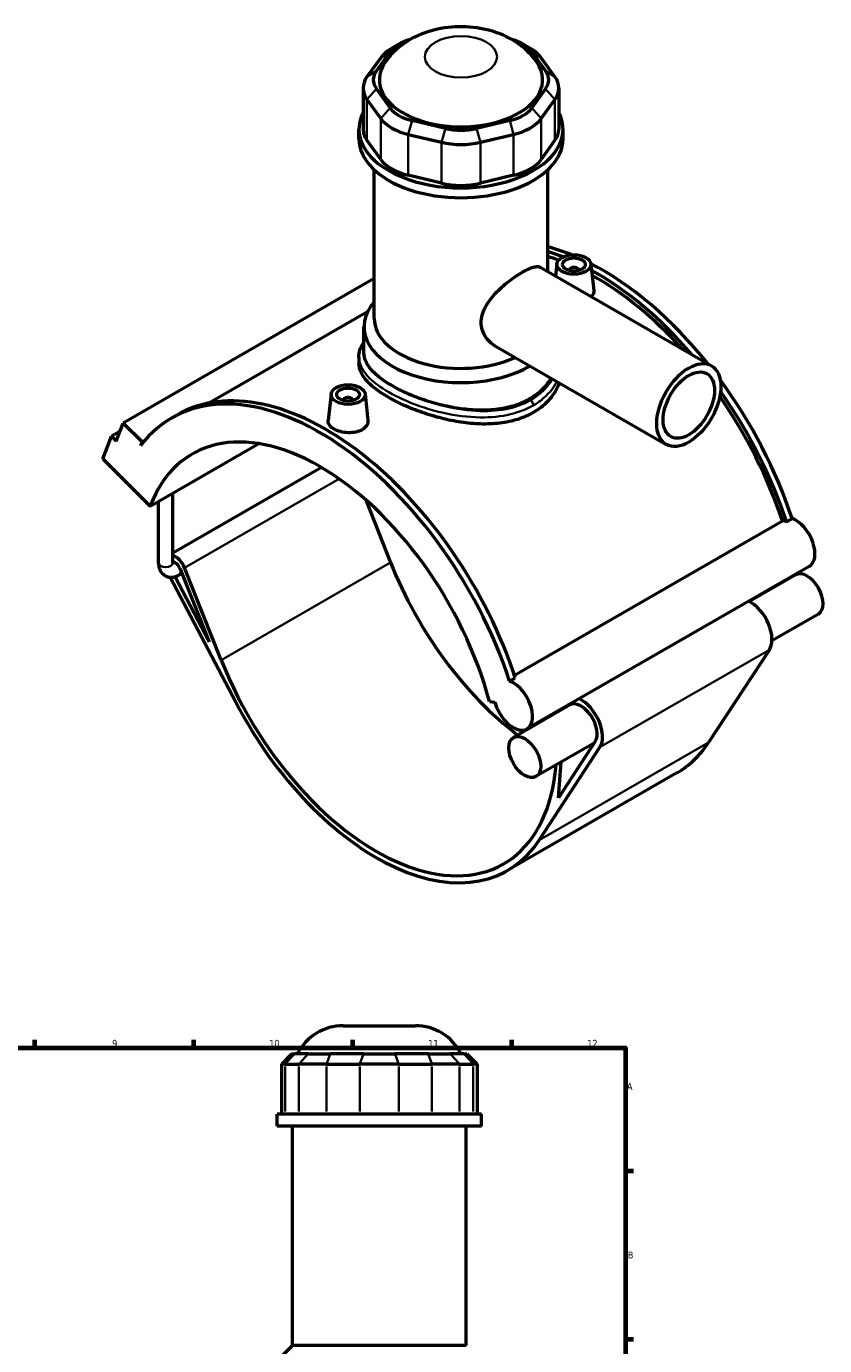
# Model space of a CAD drawing. Header units: millimetres. Extents: x 0 to 909, y -438 to 1024.
# Tile 5 of 5: x 557 to 909, y 443 to 1024. Entities that reach past the tile are written whole.
import ezdxf

# ---------------------------------------------------------------- set-up
doc = ezdxf.new("R2010")
doc.units = ezdxf.units.MM
for name, color, linetype, lineweight in [('Border (ANSI)', 7, 'Continuous', 70), ('Visible (ANSI)', 7, 'Continuous', 50), ('Visible Narrow (ANSI)', 7, 'Continuous', 35)]:
    doc.layers.add(name, color=color, linetype=linetype, lineweight=lineweight)
doc.styles.add('Note Text (ANSI)', font='tahoma.ttf')

# ---------------------------------------------------------------- blocks, each defined once
blk = doc.blocks.new('Borders Default Border')
at = {"layer": 'Border (ANSI)'}
for p, q in [((560.67, 574), (560.67, 577.45)), ((630.75, 574), (630.75, 577.45)), ((700.83, 574), (700.83, 577.45)), ((770.92, 574), (770.92, 577.45)), ((821, 519.75), (824.45, 519.75)), ((821, 445.5), (824.45, 445.5))]:
    blk.add_line(p, q, dxfattribs=at)
at = {"layer": 'Border (ANSI)', "flags": 128}
blk.add_lwpolyline([(20, 20), (20, 574), (821, 574), (821, 20), (20, 20)], dxfattribs=at)
at = {"layer": 'Border (ANSI)', "color": 230, "true_color": 0xff0080, "attachment_point": 7, "style": 'Note Text (ANSI)'}
for s, insert, char_height in [('9', (594.7, 574.34), 3.05), ('10', (663.96, 574.34), 3.048), ('11', (734.04, 574.4), 3.048), ('12', (804.13, 574.4), 3.048), ('A', (821.63, 555.35), 3.05), ('B', (821.99, 481.1), 3.05)]:
    blk.add_mtext(s, dxfattribs=dict(at, insert=insert, char_height=char_height))

msp = doc.modelspace()

# ---------------------------------------------------------------- linework, layer by layer
at = {"layer": 'Visible (ANSI)'}
for p, q in [((711.209, 1004.519), (717.256, 1012.926)), ((721.109, 1016.261), (717.914, 1014.407)), ((775.861, 1016.261), (779.055, 1014.407)), ((779.713, 1012.926), (785.761, 1004.519)), ((713.098, 1010.239), (707.051, 1001.832)), ((789.918, 1001.832), (783.871, 1010.239)), ((705.338, 996.873), (705.338, 978.846)), ((717.256, 988.178), (711.209, 996.586)), ((785.761, 996.586), (779.713, 988.178)), ((791.631, 996.873), (791.631, 978.846)), ((707.051, 991.915), (713.098, 983.508)), ((783.871, 983.508), (789.918, 991.915)), ((703.485, 974.505), (703.485, 978.846)), ((741.596, 979.086), (726.997, 982.569)), ((769.972, 982.569), (755.373, 979.086)), ((793.485, 974.505), (793.485, 978.846)), ((713.098, 965.481), (707.051, 973.888)), ((725.275, 976.496), (739.874, 973.013)), ((757.095, 973.013), (771.694, 976.496)), ((789.918, 973.888), (783.871, 965.481)), ((710.235, 895.408), (710.235, 960.854)), ((786.735, 916.081), (786.735, 960.854)), ((739.874, 954.986), (725.275, 958.469)), ((771.694, 958.469), (757.095, 954.986)), ((790.779, 919.435), (790.205, 914.082)), ((805.751, 919.435), (807.006, 907.722)), ((710.235, 913.032), (599.526, 849.279)), ((783.603, 917.884), (858.874, 874.539)), ((796.265, 916.716), (796.265, 916.53)), ((800.265, 916.716), (800.265, 916.53)), ((707.267, 898.261), (637.661, 858.178)), ((705.735, 880.209), (705.735, 891.729)), ((703.485, 878.319), (703.485, 875.574)), ((763.642, 883.221), (838.913, 839.875)), ((691.219, 862.102), (689.96, 850.359)), ((706.19, 862.102), (707.446, 850.389)), ((696.704, 859.197), (696.704, 859.383)), ((700.704, 859.197), (700.704, 859.383)), ((596.479, 841.354), (599.526, 849.279)), ((599.526, 849.279), (607.898, 840.934)), ((620.978, 851.531), (623.467, 852.964)), ((590.577, 833.533), (594.386, 843.44)), ((598.104, 845.581), (594.386, 843.44)), ((594.386, 843.44), (596.479, 841.354)), ((607.898, 840.934), (607.276, 839.317)), ((609.167, 841.665), (607.898, 840.934)), ((611.507, 812.672), (659.341, 840.218)), ((590.577, 833.533), (611.507, 812.672)), ((687.072, 829.67), (621.469, 791.891)), ((615.169, 787.584), (615.169, 814.781)), ((621.469, 787.584), (621.469, 818.409)), ((706.483, 815.475), (717.463, 787.823)), ((772.02, 738.215), (890.131, 806.231)), ((891.89, 805.822), (894.379, 807.256)), ((624.589, 785.271), (637.483, 752.799)), ((642.793, 744.823), (626.639, 785.502)), ((901.973, 786.124), (777.523, 714.457)), ((620.361, 781.328), (649.181, 726.21)), ((637.483, 752.799), (622.445, 781.558)), ((625.477, 783.035), (624.247, 782.326)), ((896.06, 782.363), (875.611, 770.587)), ((905.993, 765.115), (885.543, 753.338)), ((884.394, 749.401), (857.62, 708.514)), ((769.929, 735.589), (772.418, 737.023)), ((761.011, 726.579), (763.426, 726.204)), ((796.5, 725.03), (771.61, 710.696)), ((807.147, 708.193), (781.542, 693.448)), ((782.949, 665.514), (809.724, 706.401)), ((807.633, 708.935), (791.407, 684.157)), ((791.407, 684.157), (792.702, 699.875)), ((843.645, 695.086), (768.975, 652.086)), ((696.564, 583.695), (728.363, 583.695)), ((673.818, 571.305), (669.318, 566.805)), ((673.818, 571.305), (675.188, 571.305)), ((681.235, 571.305), (675.188, 571.305)), ((681.235, 571.305), (690.976, 571.305)), ((705.575, 571.305), (690.976, 571.305)), ((705.575, 571.305), (719.352, 571.305)), ((733.951, 571.305), (719.352, 571.305)), ((733.951, 571.305), (743.693, 571.305)), ((749.74, 571.305), (743.693, 571.305)), ((749.74, 571.305), (751.11, 571.305)), ((751.11, 571.305), (755.61, 566.805)), ((671.03, 566.805), (669.318, 566.805)), ((669.318, 566.805), (669.318, 544.755)), ((671.03, 566.805), (677.077, 566.805)), ((689.254, 566.805), (677.077, 566.805)), ((689.254, 566.805), (703.853, 566.805)), ((721.074, 566.805), (703.853, 566.805)), ((721.074, 566.805), (735.673, 566.805)), ((747.85, 566.805), (735.673, 566.805)), ((747.85, 566.805), (753.897, 566.805)), ((755.61, 566.805), (753.897, 566.805)), ((755.61, 566.805), (755.61, 544.755)), ((757.464, 544.755), (667.464, 544.755)), ((667.464, 539.445), (667.464, 544.755)), ((757.464, 539.445), (757.464, 544.755)), ((757.464, 539.445), (667.464, 539.445)), ((674.214, 442.695), (674.214, 539.445)), ((750.714, 442.695), (750.714, 539.445)), ((674.214, 442.695), (669.714, 438.195)), ((750.714, 442.695), (674.214, 442.695))]:
    msp.add_line(p, q, dxfattribs=at)
for centre, start, end in [((696.564, 561.195), 90, 153.299081), ((728.363, 561.195), 26.700919, 90)]:
    msp.add_arc(centre, 22.5, start, end, dxfattribs=at)
for centre, major_axis, ratio, start_param, end_param in [((733.886, 1008.959), (-18, 0), 0.5758617, 5.1604202, 5.8904862), ((763.084, 1008.959), (18, 0), 0.5758617, 0.3926991, 1.1227651), ((733.886, 1005.28), (-22.5, 0), 0.5758617, 5.5016397, 5.8904862), ((763.084, 1005.28), (-22.5, 0), 0.5758617, 3.5342917, 3.9231383), ((748.485, 1000.552), (-36, 0), 0.5758617, 5.9210423, 9.786921), ((727.838, 996.873), (-22.5, 0), 0.5758617, 5.8904862, 6.6758844), ((727.838, 1000.552), (-18, 0), 0.5758617, 5.8904862, 6.6758844), ((769.131, 1000.552), (18, 0), 0.5758617, 5.8904862, 6.6758844), ((769.131, 996.873), (22.5, 0), 0.5758617, 5.8904862, 6.6758844), ((748.485, 978.846), (-45, 0), 0.5758617, 5.9951502, 9.712813), ((733.886, 988.466), (22.5, 0), 0.5758617, 3.5342917, 4.3196899), ((733.886, 992.145), (-18, 0), 0.5758617, 0.3926991, 1.1780972), ((763.084, 992.145), (18, 0), 0.5758617, 5.1050881, 5.8904862), ((763.084, 988.466), (22.5, 0), 0.5758617, 5.1050881, 5.8904862), ((727.838, 978.846), (-22.5, 0), 0.5758617, 0, 0.3926991), ((748.485, 988.663), (-18, 0), 0.5758617, 1.1780972, 1.9634954), ((769.131, 978.846), (22.5, 0), 0.5758617, 5.8904862, 6.2831853), ((748.485, 974.505), (-45, 0), 0.5758617, 0, 3.1415927), ((748.485, 984.984), (22.5, 0), 0.5758617, 4.3196899, 5.1050881), ((733.886, 970.439), (-22.5, 0), 0.5758617, 0.3926991, 1.1780972), ((763.084, 970.439), (22.5, 0), 0.5758617, 5.1050881, 5.8904862), ((748.485, 966.957), (-22.5, 0), 0.5758617, 1.1780972, 1.9634954), ((810.71, 809.835), (-65.281, 113.362), 0.5780931, 5.6469359, 5.7619074), ((808.221, 808.402), (65.281, -113.362), 0.5780931, 2.5184687, 2.5925542), ((808.221, 808.402), (-64.001, 111.139), 0.5780931, 5.6848032, 5.738926), ((810.71, 809.835), (-65.281, 113.362), 0.5780931, 4.9727728, 5.5534282), ((798.265, 916.716), (-2, 0), 0.5758617, 2.9729035, 6.4518745), ((808.221, 808.402), (65.281, -113.362), 0.5780931, 1.8872061, 2.3815101), ((808.221, 808.402), (-64.001, 111.139), 0.5780931, 5.069739, 5.5209345), ((748.485, 891.729), (-42.75, 0), 0.5758617, 5.8202306, 8.6457263), ((748.485, 895.408), (-38.25, 0), 0.5758617, 0, 2.2449554), ((810.71, 809.835), (-65.281, 113.362), 0.5780931, 4.3694381, 4.9016303), ((686.259, 738.169), (-65.281, 113.362), 0.5780931, 4.3694381, 6.5230968), ((688.748, 739.602), (-65.281, 113.362), 0.5780931, 4.3694381, 6.2831853), ((698.704, 859.383), (-2, 0), 0.5758617, 2.9729035, 6.4518745), ((808.221, 808.402), (-64.001, 111.139), 0.5780931, 4.3724925, 4.8568322), ((808.221, 808.402), (65.281, -113.362), 0.5780931, 1.2278455, 1.7254677), ((686.259, 738.169), (-56.141, 97.491), 0.5780931, 4.2779904, 6.7214513), ((893.438, 795.189), (-6.046, 10.499), 0.5780931, 5.6814083, 5.8960378), ((895.927, 796.623), (6.046, -10.499), 0.5780931, 0, 2.5398157), ((622.675, 785.056), (-3.256, 5.654), 0.5780931, 4.4658305, 5.7641285), ((622.675, 785.056), (-1.572, 2.73), 0.5780931, 4.4658305, 6.0717532), ((785.82, 795.502), (56.141, -97.491), 0.5780931, 4.4658305, 5.343717), ((901.027, 773.739), (-4.966, 8.624), 0.5780931, 3.1415927, 6.2831853), ((876.137, 759.405), (6.651, -11.549), 0.5780931, 0.2846429, 2.4494404), ((711.149, 752.502), (56.141, -97.491), 0.5780931, 4.4658305, 6.9796103), ((771.477, 724.956), (6.046, -10.499), 0.5780931, 4.2779904, 8.823001), ((801.466, 716.406), (6.651, -11.549), 0.5780931, 0.2846429, 2.4494404), ((711.149, 752.502), (57.825, -100.415), 0.5780931, 4.6420787, 6.5678282), ((801.466, 716.406), (6.651, -11.549), 0.5780931, 3.8337449, 3.869222), ((801.466, 716.406), (4.966, -8.624), 0.5780931, 0.2846429, 3.1415927), ((785.82, 795.502), (57.825, -100.415), 0.5780931, 0, 0.2846429)]:
    msp.add_ellipse(centre, major_axis=major_axis, ratio=ratio, start_param=start_param, end_param=end_param, dxfattribs=at)
for centre, major_axis, ratio in [((798.265, 919.169), (-7.5, 0), 0.5758617), ((798.265, 919.169), (-5, 0), 0.5758617), ((848.894, 857.207), (-9.981, -17.332), 0.5780931), ((848.894, 857.207), (-7.985, -13.865), 0.5780931), ((698.704, 861.836), (-7.5, 0), 0.5758617), ((698.704, 861.836), (-5, 0), 0.5758617), ((776.576, 702.072), (-4.966, 8.624), 0.5780931)]:
    msp.add_ellipse(centre, major_axis=major_axis, ratio=ratio, dxfattribs=at)
for points, knots in [([(782.15, 1007.897), (780.326, 1010.668), (778.21, 1012.9), (773.16, 1017.13), (770.171, 1018.851), (763.293, 1021.872), (759.373, 1022.898), (751.232, 1024.051), (747.007, 1024.102), (738.592, 1023.134), (734.403, 1022.127), (726.342, 1018.705), (722.412, 1016.385), (717.382, 1011.349), (716.033, 1009.741), (714.82, 1007.897)], [1.1475412, 1.1475412, 1.1475412, 1.1475412, 1.3877453, 1.3877453, 1.7046308, 1.7046308, 2.1150689, 2.1150689, 2.5533422, 2.5533422, 2.9915614, 2.9915614, 3.4049722, 3.4049722, 3.5648478, 3.5648478, 3.5648478, 3.5648478]), ([(763.642, 883.221), (763.633, 883.226), (763.624, 883.231), (762.749, 883.738), (761.908, 884.36), (760.381, 885.816), (759.696, 886.649), (758.57, 888.467), (758.128, 889.453), (757.542, 891.497), (757.397, 892.557), (757.397, 894.66), (757.542, 895.758), (758.128, 897.973), (758.57, 899.09), (759.696, 901.284), (760.381, 902.362), (761.908, 904.435), (762.749, 905.43), (764.477, 907.288), (765.427, 908.218), (767.421, 910.021), (768.465, 910.894), (770.561, 912.53), (771.614, 913.294), (773.646, 914.67), (774.625, 915.282), (776.438, 916.326), (777.323, 916.788), (778.977, 917.534), (779.746, 917.819), (781.125, 918.185), (781.738, 918.266), (782.791, 918.221), (783.234, 918.097), (783.603, 917.884)], [4.6162188, 4.6162188, 4.6162188, 4.6162188, 4.6202349, 4.6202349, 5.0061161, 5.0061161, 5.3919973, 5.3919973, 5.7778785, 5.7778785, 6.1637597, 6.1637597, 6.5496409, 6.5496409, 6.9355222, 6.9355222, 7.3214034, 7.3214034, 7.7072846, 7.7072846, 8.0918733, 8.0918733, 8.4764621, 8.4764621, 8.8610508, 8.8610508, 9.2456396, 9.2456396, 9.6302283, 9.6302283, 10.0148171, 10.0148171, 10.3994058, 10.3994058, 10.7799786, 10.7799786, 10.7799786, 10.7799786]), ([(807.006, 907.722), (807.018, 907.612), (807.024, 907.502), (807.027, 906.729), (806.81, 906.02), (806.268, 905.234), (806.16, 905.096), (806.042, 904.962)], [4.56693155, 4.56693155, 4.56693155, 4.56693155, 4.62093469, 4.62093469, 4.95113098, 4.95113098, 5.02320855, 5.02320855, 5.02320855, 5.02320855]), ([(703.485, 878.319), (703.485, 879.391), (703.651, 880.461), (704.309, 882.607), (704.818, 883.679), (705.556, 884.851), (705.644, 884.986), (705.735, 885.121)], [23.9351771, 23.9351771, 23.9351771, 23.9351771, 24.5253236, 24.5253236, 25.1517869, 25.1517869, 25.2341264, 25.2341264, 25.2341264, 25.2341264]), ([(718.256, 865.639), (716.344, 866.74), (714.555, 867.913), (711.41, 870.332), (710.054, 871.577), (707.88, 874.077), (707.061, 875.334), (705.988, 877.811), (705.735, 879.031), (705.735, 880.209)], [6.491134, 6.491134, 6.491134, 6.491134, 7.3023663, 7.3023663, 8.1135985, 8.1135985, 8.9248308, 8.9248308, 9.736063, 9.736063, 9.736063, 9.736063]), ([(780.304, 853.862), (778.287, 852.701), (776.013, 851.701), (771.074, 850.139), (768.409, 849.576), (762.867, 848.905), (759.984, 848.795), (754.196, 848.965), (751.291, 849.244), (745.679, 850.075), (742.775, 850.656), (736.987, 852.105), (734.103, 852.972), (728.559, 854.904), (725.894, 855.971), (720.955, 858.203), (718.681, 859.368), (714.649, 861.689), (712.764, 862.919), (709.453, 865.439), (708.025, 866.729), (705.739, 869.306), (704.878, 870.595), (703.751, 873.129), (703.485, 874.374), (703.485, 875.574)], [0, 0, 0, 0, 0.8557289, 0.8557289, 1.7114579, 1.7114579, 2.5671868, 2.5671868, 3.4229158, 3.4229158, 4.2781515, 4.2781515, 5.1333871, 5.1333871, 5.9886228, 5.9886228, 6.8438585, 6.8438585, 7.6990942, 7.6990942, 8.5543298, 8.5543298, 9.4095655, 9.4095655, 10.2648012, 10.2648012, 10.2648012, 10.2648012]), ([(788.189, 869.085), (788.128, 868.98), (788.066, 868.875), (786.916, 866.978), (785.56, 865.298), (782.415, 862.303), (780.626, 860.987), (778.713, 859.886), (776.801, 858.784), (774.643, 857.827), (769.954, 856.312), (767.424, 855.753), (762.158, 855.056), (759.418, 854.916), (753.916, 855.004), (751.154, 855.232), (745.816, 855.95), (743.054, 856.466), (737.552, 857.775), (734.811, 858.568), (729.544, 860.353), (727.014, 861.346), (722.325, 863.438), (720.168, 864.537), (718.256, 865.639)], [24.2942168, 24.2942168, 24.2942168, 24.2942168, 24.3414336, 24.3414336, 25.1529849, 25.1529849, 25.9645362, 25.9645362, 25.9645362, 26.7760875, 26.7760875, 27.5876387, 27.5876387, 28.39919, 28.39919, 29.2107413, 29.2107413, 30.0219735, 30.0219735, 30.8332057, 30.8332057, 31.644438, 31.644438, 32.4556702, 32.4556702, 32.4556702, 32.4556702]), ([(791.866, 866.967), (791.381, 865.719), (790.787, 864.495), (788.944, 861.402), (787.518, 859.608), (784.206, 856.419), (782.321, 855.024), (780.304, 853.862)], [25.1396248, 25.1396248, 25.1396248, 25.1396248, 25.663976, 25.663976, 26.519705, 26.519705, 27.3754339, 27.3754339, 27.3754339, 27.3754339]), ([(704.908, 846.368), (704.129, 845.919), (703.143, 845.545), (700.983, 845.078), (699.809, 844.986), (697.61, 845.051), (696.438, 845.212), (694.282, 845.775), (693.297, 846.176), (691.742, 847.072), (691.067, 847.626), (690.169, 848.822), (689.947, 849.464), (689.944, 850.163), (689.949, 850.261), (689.96, 850.359)], [2.6406636, 2.6406636, 2.6406636, 2.6406636, 2.9708599, 2.9708599, 3.3010562, 3.3010562, 3.6310258, 3.6310258, 3.9609955, 3.9609955, 4.2909651, 4.2909651, 4.6209347, 4.6209347, 4.6739362, 4.6739362, 4.6739362, 4.6739362]), ([(707.445, 850.389), (707.457, 850.279), (707.464, 850.169), (707.467, 849.396), (707.25, 848.687), (706.359, 847.397), (705.686, 846.816), (704.908, 846.368)], [7.20759518, 7.20759518, 7.20759518, 7.20759518, 7.26159833, 7.26159833, 7.59179461, 7.59179461, 7.9219909, 7.9219909, 7.9219909, 7.9219909]), ([(615.169, 787.584), (615.169, 786.771), (615.276, 785.952), (615.8, 784.389), (616.209, 783.639), (617.253, 782.517), (617.81, 782.106), (618.999, 781.55), (619.62, 781.392), (620.916, 781.277), (621.585, 781.345), (622.942, 781.675), (623.618, 781.964), (624.247, 782.326)], [1.5707963, 1.5707963, 1.5707963, 1.5707963, 1.8849556, 1.8849556, 2.1821831, 2.1821831, 2.4073082, 2.4073082, 2.6201867, 2.6201867, 2.8610252, 2.8610252, 3.1415927, 3.1415927, 3.1415927, 3.1415927]), ([(621.469, 787.584), (621.469, 787.426), (621.484, 787.306), (621.511, 787.171), (621.522, 787.142), (621.522, 787.142)], [1.57079633, 1.57079633, 1.57079633, 1.57079633, 1.77520851, 1.77520851, 1.94041406, 1.94041406, 1.94041406, 1.94041406])]:
    msp.add_open_spline(points, degree=3, knots=knots, dxfattribs=at)
at = {"layer": 'Visible Narrow (ANSI)'}
for p, q in [((717.256, 1012.926), (713.098, 1010.239)), ((779.713, 1012.926), (783.871, 1010.239)), ((711.209, 1004.519), (707.051, 1001.832)), ((785.761, 1004.519), (789.918, 1001.832)), ((711.209, 996.586), (707.051, 991.915)), ((785.761, 996.586), (789.918, 991.915)), ((707.051, 973.888), (707.051, 991.915)), ((789.918, 991.915), (789.918, 973.888)), ((717.256, 988.178), (713.098, 983.508)), ((713.098, 983.508), (713.098, 965.481)), ((779.713, 988.178), (783.871, 983.508)), ((783.871, 965.481), (783.871, 983.508)), ((726.997, 982.569), (725.275, 976.496)), ((741.596, 979.086), (739.874, 973.013)), ((755.373, 979.086), (757.095, 973.013)), ((769.972, 982.569), (771.694, 976.496)), ((725.275, 958.469), (725.275, 976.496)), ((739.874, 973.013), (739.874, 954.986)), ((757.095, 954.986), (757.095, 973.013)), ((771.694, 976.496), (771.694, 958.469)), ((694.753, 824.726), (626.639, 785.502)), ((717.463, 787.823), (642.793, 744.823)), ((884.394, 749.401), (809.724, 706.401)), ((857.62, 708.514), (782.949, 665.514)), ((674.98, 571.08), (671.238, 567.03)), ((677.285, 567.03), (681.027, 571.08)), ((690.89, 571.08), (689.34, 567.03)), ((705.489, 571.08), (703.939, 567.03)), ((719.438, 571.08), (720.988, 567.03)), ((734.037, 571.08), (735.587, 567.03)), ((743.901, 571.08), (747.642, 567.03)), ((749.948, 571.08), (753.689, 567.03)), ((671.03, 545.857), (671.03, 565.702)), ((677.077, 565.702), (677.077, 545.857)), ((689.254, 545.857), (689.254, 565.702)), ((703.853, 565.702), (703.853, 545.857)), ((721.074, 545.857), (721.074, 565.702)), ((735.673, 565.702), (735.673, 545.857)), ((747.85, 545.857), (747.85, 565.702)), ((753.897, 565.702), (753.897, 545.857))]:
    msp.add_line(p, q, dxfattribs=at)
msp.add_ellipse((748.485, 1010.682), major_axis=(-15.899, 0), ratio=0.5758617, dxfattribs=at)
for centre, major_axis, ratio, start_param, end_param in [((778.713, 857.942), (-1.123, 1.95), 0.5780931, 3.9289245, 5.1676385), ((618.319, 787.584), (3.15, 0), 0.5758617, 3.1415927, 6.2831853), ((622.675, 785.056), (1.572, -2.73), 0.5780931, 0, 1.3242379)]:
    msp.add_ellipse(centre, major_axis=major_axis, ratio=ratio, start_param=start_param, end_param=end_param, dxfattribs=at)
for points, knots in [([(703.485, 878.319), (703.486, 876.344), (704.142, 874.364), (707.005, 869.997), (709.513, 867.608), (716.02, 863.084), (719.967, 860.946), (729.375, 856.909), (734.953, 855.077), (746.067, 852.586), (751.581, 851.858), (761.598, 851.714), (766.142, 852.147), (773.975, 854.021), (777.347, 855.323), (780.304, 857.026)], [-23.9351771, -23.9351771, -23.9351771, -23.9351771, -22.6407604, -22.6407604, -21.0770672, -21.0770672, -19.5621352, -19.5621352, -17.8586991, -17.8586991, -16.2705861, -16.2705861, -14.8830779, -14.8830779, -13.6775543, -13.6775543, -13.6775543, -13.6775543]), ([(718.256, 865.639), (716.927, 866.404), (715.682, 867.186), (711.332, 870.184), (708.89, 872.459), (705.762, 877.046), (705.121, 879.36), (705.512, 882.089), (705.607, 882.517), (705.736, 882.945)], [20.5163331, 20.5163331, 20.5163331, 20.5163331, 21.0770672, 21.0770672, 22.6407604, 22.6407604, 24.2467008, 24.2467008, 24.545708, 24.545708, 24.545708, 24.545708]), ([(788.739, 868.768), (787.493, 866.554), (785.849, 864.503), (782.47, 861.472), (780.923, 860.356), (779.232, 859.382)], [39.2532647, 39.2532647, 39.2532647, 39.2532647, 40.3069703, 40.3069703, 41.0326629, 41.0326629, 41.0326629, 41.0326629]), ([(780.304, 857.026), (782.085, 858.051), (783.715, 859.22), (787.491, 862.568), (789.366, 864.937), (790.753, 867.524), (790.77, 867.556), (790.788, 867.589)], [-41.0326629, -41.0326629, -41.0326629, -41.0326629, -40.3069703, -40.3069703, -39.1500222, -39.1500222, -39.1353847, -39.1353847, -39.1353847, -39.1353847]), ([(779.232, 859.382), (776.423, 857.764), (773.212, 856.542), (765.743, 854.821), (761.402, 854.457), (751.82, 854.716), (746.537, 855.484), (735.873, 858.003), (730.51, 859.82), (723.026, 863.08), (720.518, 864.336), (718.256, 865.639)], [13.6775543, 13.6775543, 13.6775543, 13.6775543, 14.8830779, 14.8830779, 16.2705861, 16.2705861, 17.8586991, 17.8586991, 19.5621352, 19.5621352, 20.5163331, 20.5163331, 20.5163331, 20.5163331])]:
    msp.add_open_spline(points, degree=3, knots=knots, dxfattribs=at)

# ---------------------------------------------------------------- block references
msp.add_blockref('Borders Default Border', (0, 0))

doc.saveas('drawing.dxf')
